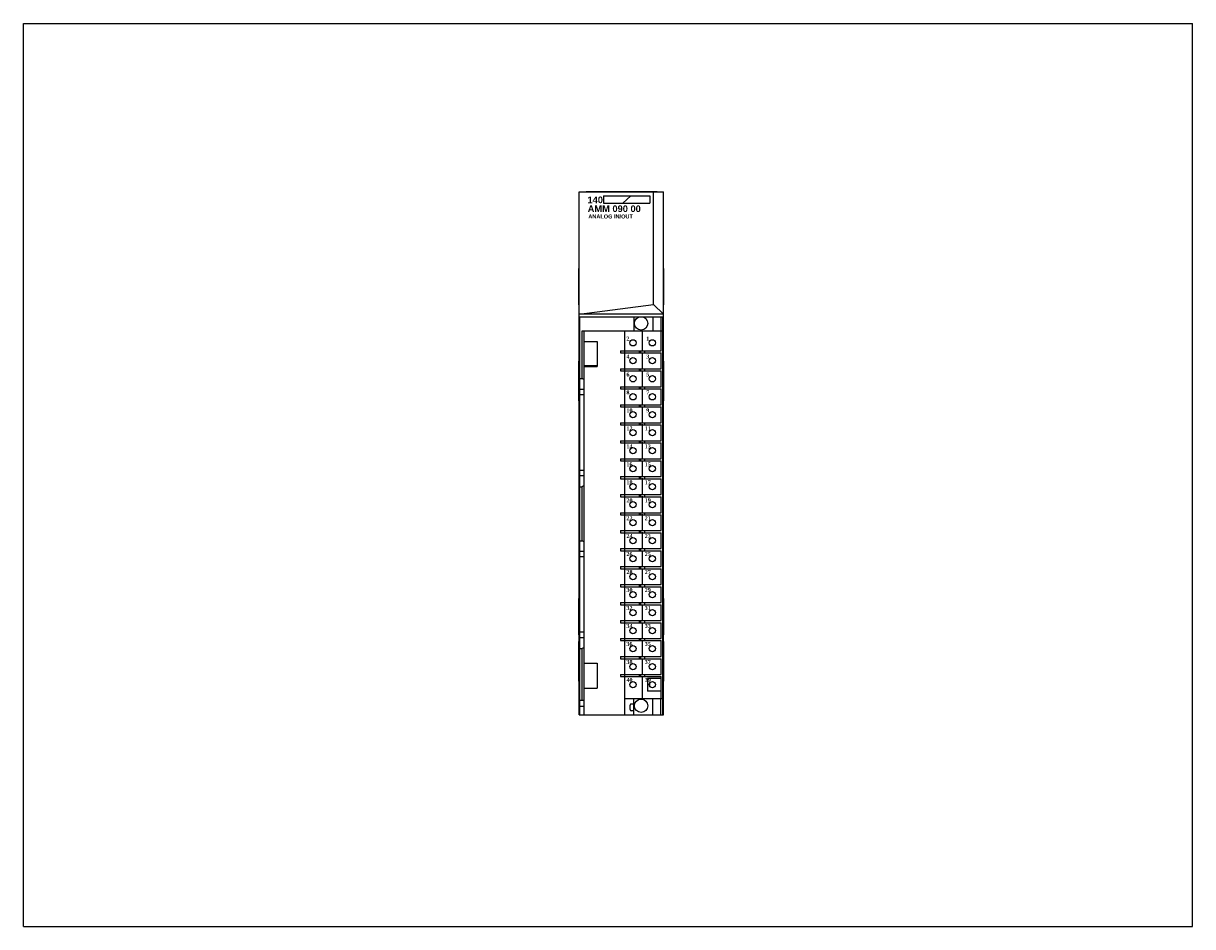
# Model space of a CAD drawing. Extents: x 0 to 22, y 0 to 27.4.
import ezdxf

# ---------------------------------------------------------------- set-up
doc = ezdxf.new("R2010")
doc.units = 0
doc.header["$LTSCALE"] = 1.21
doc.header["$MEASUREMENT"] = 0
doc.layers.get('0').update_dxf_attribs({"linetype": 'CONTINUOUS'})

msp = doc.modelspace()

# ---------------------------------------------------------------- linework, layer by layer
for p, q in [((0, 0), (0, 17)), ((0, 17), (22, 17)), ((22, 0), (22, 17)), ((10.458, 3.989), (10.458, 13.832)), ((10.458, 13.832), (12.046, 13.832)), ((10.588, 13.832), (10.588, 13.837)), ((10.588, 13.837), (11.927, 13.837)), ((10.917, 13.753), (10.917, 13.618)), ((10.917, 13.753), (11.786, 13.753)), ((11.431, 13.753), (11.278, 13.618)), ((11.786, 13.753), (11.786, 13.617)), ((11.859, 11.711), (11.859, 13.832)), ((11.927, 13.832), (11.927, 13.837)), ((12.046, 3.989), (12.046, 13.832)), ((10.917, 13.617), (11.786, 13.617)), ((10.452, 11.7), (10.452, 12.389)), ((10.458, 12.389), (10.452, 12.389)), ((12.046, 12.389), (12.052, 12.389)), ((12.052, 11.7), (12.052, 12.389)), ((10.458, 11.7), (10.452, 11.7)), ((10.458, 11.524), (11.859, 11.711)), ((11.859, 11.711), (12.046, 11.524)), ((12.046, 11.7), (12.052, 11.7)), ((12.046, 11.524), (10.458, 11.524)), ((10.472, 3.989), (10.472, 11.479)), ((10.472, 11.479), (11.616, 11.479)), ((11.486, 11.479), (11.486, 11.212)), ((11.63, 11.479), (12.041, 11.479)), ((11.845, 11.479), (11.845, 11.212)), ((11.994, 11.479), (11.994, 11.212)), ((12.033, 11.212), (12.033, 11.479)), ((12.042, 11.459), (12.041, 11.479)), ((12.042, 3.989), (12.042, 11.459)), ((11.647, 10.847), (11.647, 11.221)), ((10.512, 10.315), (10.512, 11.212)), ((10.512, 11.212), (12.033, 11.212)), ((10.551, 3.989), (10.551, 11.212)), ((10.551, 11.015), (10.797, 11.015)), ((10.797, 11.015), (10.797, 10.543)), ((11.317, 10.839), (11.317, 11.212)), ((12.002, 10.839), (12.002, 11.212)), ((12.034, 4.291), (12.034, 11.212)), ((11.235, 10.839), (11.235, 10.799)), ((11.235, 10.839), (12.002, 10.839)), ((11.235, 10.799), (12.002, 10.799)), ((11.313, 10.839), (11.313, 10.799)), ((11.317, 10.5), (11.317, 10.799)), ((11.589, 10.839), (11.589, 10.799)), ((11.609, 10.839), (11.609, 10.799)), ((11.647, 10.509), (11.647, 10.808)), ((11.687, 10.839), (11.687, 10.799)), ((12.002, 10.5), (12.002, 10.799)), ((10.451, 9.895), (10.451, 10.645)), ((10.451, 10.645), (10.458, 10.645)), ((10.456, 9.895), (10.456, 10.645)), ((12.046, 10.645), (12.051, 10.645)), ((12.051, 9.895), (12.051, 10.645)), ((10.451, 10.52), (10.456, 10.52)), ((10.787, 10.552), (10.551, 10.552)), ((10.551, 10.543), (10.797, 10.543)), ((10.787, 10.552), (10.787, 10.543)), ((11.235, 10.5), (11.235, 10.461)), ((11.235, 10.5), (12.002, 10.5)), ((11.235, 10.461), (12.002, 10.461)), ((11.313, 10.5), (11.313, 10.461)), ((11.317, 10.161), (11.317, 10.461)), ((11.589, 10.5), (11.589, 10.461)), ((11.609, 10.5), (11.609, 10.461)), ((11.647, 10.17), (11.647, 10.469)), ((11.687, 10.5), (11.687, 10.461)), ((12.002, 10.161), (12.002, 10.461)), ((12.046, 10.52), (12.051, 10.52)), ((10.472, 10.315), (10.512, 10.315)), ((10.551, 10.293), (10.512, 10.315)), ((11.235, 10.161), (11.235, 10.122)), ((11.235, 10.161), (12.002, 10.161)), ((11.235, 10.122), (12.002, 10.122)), ((11.313, 10.161), (11.313, 10.122)), ((11.317, 9.823), (11.317, 10.122)), ((11.589, 10.161), (11.589, 10.122)), ((11.609, 10.161), (11.609, 10.122)), ((11.647, 9.832), (11.647, 10.131)), ((11.687, 10.161), (11.687, 10.122)), ((12.002, 9.823), (12.002, 10.122)), ((10.451, 10.02), (10.456, 10.02)), ((10.551, 10.111), (10.472, 10.111)), ((10.551, 10.009), (10.472, 10.009)), ((12.046, 10.02), (12.051, 10.02)), ((10.451, 9.895), (10.458, 9.895)), ((11.235, 9.823), (11.235, 9.783)), ((11.235, 9.823), (12.002, 9.823)), ((11.235, 9.783), (12.002, 9.783)), ((11.313, 9.823), (11.313, 9.783)), ((11.317, 9.484), (11.317, 9.783)), ((11.589, 9.823), (11.589, 9.783)), ((11.609, 9.823), (11.609, 9.783)), ((11.647, 9.493), (11.647, 9.792)), ((11.687, 9.823), (11.687, 9.783)), ((12.002, 9.484), (12.002, 9.783)), ((12.051, 9.895), (12.046, 9.895)), ((11.235, 9.484), (11.235, 9.445)), ((11.235, 9.484), (12.002, 9.484)), ((11.313, 9.484), (11.313, 9.445)), ((11.589, 9.484), (11.589, 9.445)), ((11.609, 9.484), (11.609, 9.445)), ((11.687, 9.484), (11.687, 9.445)), ((11.235, 9.445), (12.002, 9.445)), ((11.317, 9.146), (11.317, 9.445)), ((11.647, 9.154), (11.647, 9.454)), ((12.002, 9.146), (12.002, 9.445)), ((11.235, 9.146), (11.235, 9.106)), ((11.235, 9.146), (12.002, 9.146)), ((11.235, 9.106), (12.002, 9.106)), ((11.313, 9.146), (11.313, 9.106)), ((11.317, 8.807), (11.317, 9.106)), ((11.589, 9.146), (11.589, 9.106)), ((11.609, 9.146), (11.609, 9.106)), ((11.647, 8.816), (11.647, 9.115)), ((11.687, 9.146), (11.687, 9.106)), ((12.002, 8.807), (12.002, 9.106)), ((11.235, 8.807), (11.235, 8.768)), ((11.235, 8.807), (12.002, 8.807)), ((11.313, 8.807), (11.313, 8.768)), ((11.589, 8.807), (11.589, 8.768)), ((11.609, 8.807), (11.609, 8.768)), ((11.687, 8.807), (11.687, 8.768)), ((10.551, 8.586), (10.472, 8.586)), ((11.235, 8.768), (12.002, 8.768)), ((11.317, 8.469), (11.317, 8.768)), ((11.647, 8.477), (11.647, 8.776)), ((12.002, 8.469), (12.002, 8.768)), ((10.551, 8.484), (10.472, 8.484)), ((11.235, 8.469), (12.002, 8.469)), ((11.235, 8.469), (11.235, 8.429)), ((11.235, 8.429), (12.002, 8.429)), ((11.313, 8.469), (11.313, 8.429)), ((11.317, 8.13), (11.317, 8.429)), ((11.589, 8.469), (11.589, 8.429)), ((11.609, 8.469), (11.609, 8.429)), ((11.647, 8.139), (11.647, 8.438)), ((11.687, 8.469), (11.687, 8.429)), ((12.002, 8.13), (12.002, 8.429)), ((10.472, 8.28), (10.512, 8.28)), ((10.551, 8.302), (10.512, 8.28)), ((10.512, 7.264), (10.512, 8.28)), ((11.235, 8.13), (12.002, 8.13)), ((11.235, 8.13), (11.235, 8.091)), ((11.235, 8.091), (12.002, 8.091)), ((11.313, 8.13), (11.313, 8.091)), ((11.317, 7.791), (11.317, 8.091)), ((11.589, 8.13), (11.589, 8.091)), ((11.609, 8.13), (11.609, 8.091)), ((11.647, 7.8), (11.647, 8.099)), ((11.687, 8.13), (11.687, 8.091)), ((12.002, 7.791), (12.002, 8.091)), ((11.235, 7.791), (12.002, 7.791)), ((11.235, 7.791), (11.235, 7.752)), ((11.235, 7.752), (12.002, 7.752)), ((11.313, 7.791), (11.313, 7.752)), ((11.317, 7.453), (11.317, 7.752)), ((11.589, 7.791), (11.589, 7.752)), ((11.609, 7.791), (11.609, 7.752)), ((11.647, 7.462), (11.647, 7.761)), ((11.687, 7.791), (11.687, 7.752)), ((12.002, 7.453), (12.002, 7.752)), ((10.472, 7.264), (10.512, 7.264)), ((10.551, 7.241), (10.512, 7.264)), ((11.235, 7.453), (12.002, 7.453)), ((11.235, 7.453), (11.235, 7.413)), ((11.235, 7.413), (12.002, 7.413)), ((11.313, 7.453), (11.313, 7.413)), ((11.317, 7.114), (11.317, 7.413)), ((11.589, 7.453), (11.589, 7.413)), ((11.609, 7.453), (11.609, 7.413)), ((11.647, 7.123), (11.647, 7.422)), ((11.687, 7.453), (11.687, 7.413)), ((12.002, 7.114), (12.002, 7.413)), ((10.551, 7.059), (10.472, 7.059)), ((11.235, 7.114), (12.002, 7.114)), ((11.235, 7.114), (11.235, 7.075)), ((11.235, 7.075), (12.002, 7.075)), ((11.313, 7.114), (11.313, 7.075)), ((11.317, 6.776), (11.317, 7.075)), ((11.589, 7.114), (11.589, 7.075)), ((11.609, 7.114), (11.609, 7.075)), ((11.647, 6.767), (11.647, 7.066)), ((11.687, 7.114), (11.687, 7.075)), ((12.002, 6.776), (12.002, 7.075)), ((10.551, 6.957), (10.472, 6.957)), ((11.235, 6.776), (12.002, 6.776)), ((11.235, 6.776), (11.235, 6.736)), ((11.235, 6.736), (12.002, 6.736)), ((11.313, 6.776), (11.313, 6.736)), ((11.317, 6.437), (11.317, 6.736)), ((11.589, 6.776), (11.589, 6.736)), ((11.609, 6.776), (11.609, 6.736)), ((11.647, 6.428), (11.647, 6.727)), ((11.687, 6.776), (11.687, 6.736)), ((12.002, 6.437), (12.002, 6.736)), ((11.235, 6.437), (12.002, 6.437)), ((11.235, 6.437), (11.235, 6.398)), ((11.235, 6.398), (12.002, 6.398)), ((11.313, 6.437), (11.313, 6.398)), ((11.317, 6.098), (11.317, 6.398)), ((11.589, 6.437), (11.589, 6.398)), ((11.609, 6.437), (11.609, 6.398)), ((11.647, 6.09), (11.647, 6.389)), ((11.687, 6.437), (11.687, 6.398)), ((12.002, 6.098), (12.002, 6.398)), ((10.458, 6.178), (10.452, 6.178)), ((10.452, 5.489), (10.452, 6.178)), ((12.046, 6.178), (12.052, 6.178)), ((12.052, 5.489), (12.052, 6.178)), ((11.235, 6.098), (12.002, 6.098)), ((11.235, 6.098), (11.235, 6.059)), ((11.235, 6.059), (12.002, 6.059)), ((11.313, 6.098), (11.313, 6.059)), ((11.317, 5.76), (11.317, 6.059)), ((11.589, 6.098), (11.589, 6.059)), ((11.609, 6.098), (11.609, 6.059)), ((11.647, 5.751), (11.647, 6.05)), ((11.687, 6.098), (11.687, 6.059)), ((12.002, 5.76), (12.002, 6.059)), ((11.235, 5.76), (12.002, 5.76)), ((11.235, 5.76), (11.235, 5.72)), ((11.235, 5.72), (12.002, 5.72)), ((11.313, 5.76), (11.313, 5.72)), ((11.317, 5.421), (11.317, 5.72)), ((11.589, 5.76), (11.589, 5.72)), ((11.609, 5.76), (11.609, 5.72)), ((11.687, 5.76), (11.687, 5.72)), ((12.002, 5.421), (12.002, 5.72)), ((10.551, 5.539), (10.472, 5.539)), ((11.647, 5.413), (11.647, 5.712)), ((10.451, 5.369), (10.458, 5.369)), ((10.451, 4.619), (10.451, 5.369)), ((10.458, 5.489), (10.452, 5.489)), ((10.456, 4.619), (10.456, 5.369)), ((10.551, 5.437), (10.472, 5.437)), ((11.235, 5.421), (12.002, 5.421)), ((11.235, 5.421), (11.235, 5.382)), ((11.235, 5.382), (12.002, 5.382)), ((11.313, 5.421), (11.313, 5.382)), ((11.317, 5.083), (11.317, 5.382)), ((11.589, 5.421), (11.589, 5.382)), ((11.609, 5.421), (11.609, 5.382)), ((11.647, 5.074), (11.647, 5.373)), ((11.687, 5.421), (11.687, 5.382)), ((12.002, 5.083), (12.002, 5.382)), ((12.046, 5.489), (12.052, 5.489)), ((12.046, 5.369), (12.051, 5.369)), ((12.051, 4.619), (12.051, 5.369)), ((10.451, 5.244), (10.456, 5.244)), ((10.472, 5.232), (10.512, 5.232)), ((10.551, 5.255), (10.512, 5.232)), ((10.512, 4.265), (10.512, 5.232)), ((11.235, 5.083), (12.002, 5.083)), ((11.235, 5.083), (11.235, 5.043)), ((11.313, 5.083), (11.313, 5.043)), ((11.589, 5.083), (11.589, 5.043)), ((11.609, 5.083), (11.609, 5.043)), ((11.687, 5.083), (11.687, 5.043)), ((12.046, 5.244), (12.051, 5.244)), ((10.551, 4.961), (10.797, 4.961)), ((10.797, 4.961), (10.797, 4.488)), ((11.235, 5.043), (12.002, 5.043)), ((11.317, 4.744), (11.317, 5.043)), ((11.647, 4.735), (11.647, 5.035)), ((12.002, 4.744), (12.002, 5.043)), ((10.451, 4.744), (10.456, 4.744)), ((11.235, 4.744), (12.002, 4.744)), ((11.235, 4.744), (11.235, 4.705)), ((11.235, 4.705), (12.002, 4.705)), ((11.313, 4.744), (11.313, 4.705)), ((11.317, 3.989), (11.317, 4.705)), ((11.589, 4.744), (11.589, 4.705)), ((11.609, 4.744), (11.609, 4.705)), ((11.647, 4.283), (11.647, 4.696)), ((11.687, 4.744), (11.687, 4.705)), ((12.002, 4.673), (11.741, 4.673)), ((11.741, 4.673), (11.741, 4.433)), ((12.002, 4.291), (12.002, 4.705)), ((12.046, 4.744), (12.051, 4.744)), ((10.451, 4.619), (10.458, 4.619)), ((10.551, 4.488), (10.797, 4.488)), ((12.002, 4.433), (11.741, 4.433)), ((12.051, 4.619), (12.046, 4.619)), ((10.472, 4.265), (10.551, 4.265)), ((11.317, 4.291), (12.034, 4.291)), ((11.486, 4.189), (11.437, 4.189)), ((11.486, 3.989), (11.486, 4.291)), ((11.845, 3.989), (11.845, 4.291)), ((11.994, 3.989), (11.994, 4.291)), ((12.033, 3.989), (12.033, 4.291)), ((10.458, 3.989), (12.046, 3.989)), ((10.551, 4.146), (10.472, 4.146)), ((11.417, 4.084), (11.417, 4.17)), ((11.486, 4.064), (11.437, 4.064)), ((0, 0), (22, 0))]:
    msp.add_line(p, q)
for centre, radius in [((11.623, 11.354), 0.125), ((11.47, 10.988), 0.0591), ((11.835, 10.988), 0.0591), ((11.47, 10.65), 0.0591), ((11.835, 10.65), 0.0591), ((11.47, 10.311), 0.0591), ((11.835, 10.311), 0.0591), ((11.47, 9.972), 0.0591), ((11.835, 9.972), 0.0591), ((11.47, 9.634), 0.0591), ((11.835, 9.634), 0.0591), ((11.47, 9.295), 0.0591), ((11.835, 9.295), 0.0591), ((11.47, 8.957), 0.0591), ((11.835, 8.957), 0.0591), ((11.47, 8.618), 0.0591), ((11.835, 8.618), 0.0591), ((11.47, 8.28), 0.0591), ((11.835, 8.28), 0.0591), ((11.47, 7.941), 0.0591), ((11.835, 7.941), 0.0591), ((11.47, 7.602), 0.0591), ((11.835, 7.602), 0.0591), ((11.47, 7.264), 0.0591), ((11.835, 7.264), 0.0591), ((11.47, 6.925), 0.0591), ((11.835, 6.925), 0.0591), ((11.47, 6.587), 0.0591), ((11.835, 6.587), 0.0591), ((11.47, 6.248), 0.0591), ((11.835, 6.248), 0.0591), ((11.47, 5.909), 0.0591), ((11.835, 5.909), 0.0591), ((11.47, 5.571), 0.0591), ((11.835, 5.571), 0.0591), ((11.47, 5.232), 0.0591), ((11.835, 5.232), 0.0591), ((11.47, 4.894), 0.0591), ((11.835, 4.894), 0.0591), ((11.47, 4.555), 0.0591), ((11.835, 4.555), 0.0591), ((11.623, 4.157), 0.125)]:
    msp.add_circle(centre, radius)
for centre, radius, start, end in [((11.847, 4.555), 0.0689, 146.4876, 214.153), ((11.437, 4.17), 0.0197, 90, 180), ((11.252, 4.246), 0.185, 333.0613, 341.0926), ((11.437, 4.084), 0.0197, 180, 270)]:
    msp.add_arc(centre, radius, start, end)

# ---------------------------------------------------------------- texts
at = {"attachment_point": 1}
for s, insert, char_height, width in [('\\fArial|b1|i0|c0|p34;140', (10.614, 13.741), 0.125, 0.28225), ('{\\fArial|b1|i0|c0|p34;AMM 090 00}', (10.618, 13.574), 0.125, 1.125), ('{\\fArial|b1|i0|c0|p34;ANALOG IN/OUT}', (10.63, 13.403), 0.075, 0.9106)]:
    msp.add_mtext(s, dxfattribs=dict(at, insert=insert, char_height=char_height, width=width))
at = {"insert": (11.347, 11.105), "char_height": 0.075, "width": 0.6271, "attachment_point": 1, "line_spacing_factor": 2.704}
msp.add_mtext('{\\fTimes New Roman|b1|i0|c0|p18;2           1\\P4           3\\P6           5\\P8           7\\P10         9\\P12        11\\P14        13\\P16        15\\P18        17\\P20        19\\P22        21\\P24        23\\P26        25\\P28        27\\P30        29\\P32        31\\P34        33\\P36        35\\P38        37\\P40        39}', dxfattribs=at)

doc.saveas('drawing.dxf')
